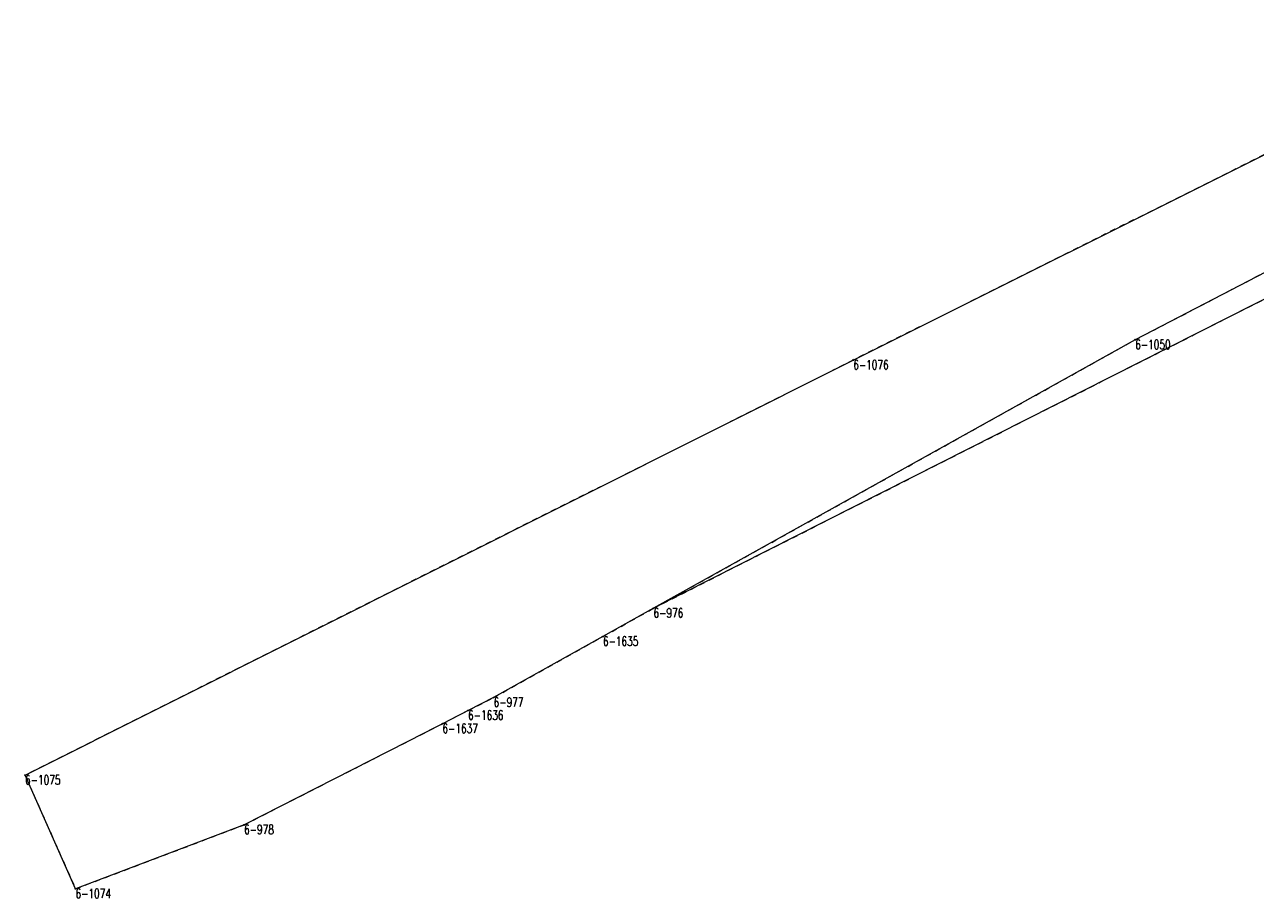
# Model space of a CAD drawing. Header units: metres. Extents: x 7414276 to 7414802, y 6025581 to 6026252.
# Tile 2 of 9: x 7414276 to 7414394, y 6025860 to 6025944. Entities that reach past the tile are written whole.
import ezdxf
from ezdxf.enums import TextEntityAlignment as Align

# ---------------------------------------------------------------- set-up
doc = ezdxf.new("R2010")
doc.units = ezdxf.units.M
doc.header["$MEASUREMENT"] = 0
doc.linetypes.add('GDE', pattern=[0])
doc.linetypes.add('GUZ', pattern=[1, 0.5, -0.5])
doc.layers.get('0').update_dxf_attribs({"color": 250, "linetype": 'CONTINUOUS', "lineweight": 100})
for name, color, linetype, lineweight in [('Dzialki', 7, 'GDE', 18), ('Numery_punktow', 7, 'CONTINUOUS', 9), ('Punkty', 7, 'CONTINUOUS', 18)]:
    doc.layers.add(name, color=color, linetype=linetype, lineweight=lineweight)
doc.layers.add('Uzytki', color=7, linetype='GUZ', lineweight=18, true_color=0x008000)
doc.styles.get("Standard").update_dxf_attribs({"font": 'Simplex.SHX', "width": 0.75})

# ---------------------------------------------------------------- blocks, each defined once
blk = doc.blocks.new('GRO')
at = {"linetype": 'Continuous'}
blk.add_circle((0, 0), 0.045, dxfattribs=at)

msp = doc.modelspace()

# ---------------------------------------------------------------- linework, layer by layer
at = {"layer": 'Dzialki'}
for p, q in [((7414355.17, 6025911.82), (7414419.67, 6025944.06)), ((7414413.22, 6025929.89), (7414382.26, 6025913.77)), ((7414397.42, 6025919.07), (7414335.98, 6025887.97)), ((7414382.26, 6025913.77), (7414335.98, 6025887.97)), ((7414275.6, 6025871.92), (7414355.17, 6025911.82)), ((7414335.98, 6025887.97), (7414331.12, 6025885.25)), ((7414331.12, 6025885.25), (7414320.62, 6025879.38)), ((7414320.62, 6025879.38), (7414318.16, 6025878.14)), ((7414318.16, 6025878.14), (7414315.7, 6025876.87)), ((7414315.7, 6025876.87), (7414296.64, 6025867.15)), ((7414280.45, 6025861), (7414275.6, 6025871.92)), ((7414296.64, 6025867.15), (7414280.45, 6025861))]:
    msp.add_line(p, q, dxfattribs=at)
at = {"layer": 'Uzytki'}
for p, q in [((7414419.67, 6025944.06), (7414355.17, 6025911.82)), ((7414382.26, 6025913.77), (7414413.22, 6025929.89)), ((7414335.98, 6025887.97), (7414397.42, 6025919.07)), ((7414335.98, 6025887.97), (7414382.26, 6025913.77)), ((7414355.17, 6025911.82), (7414275.6, 6025871.92)), ((7414331.12, 6025885.25), (7414335.98, 6025887.97)), ((7414320.62, 6025879.38), (7414331.12, 6025885.25)), ((7414318.16, 6025878.14), (7414320.62, 6025879.38)), ((7414315.7, 6025876.87), (7414318.16, 6025878.14)), ((7414296.64, 6025867.15), (7414315.7, 6025876.87)), ((7414275.6, 6025871.92), (7414280.45, 6025861)), ((7414280.45, 6025861), (7414296.64, 6025867.15))]:
    msp.add_line(p, q, dxfattribs=at)

# ---------------------------------------------------------------- block references
at = {"layer": 'Punkty'}
for p in [(7414382.26, 6025913.77), (7414355.17, 6025911.82), (7414335.98, 6025887.97), (7414331.12, 6025885.25), (7414320.62, 6025879.38), (7414318.16, 6025878.14), (7414315.7, 6025876.87), (7414275.6, 6025871.92), (7414296.64, 6025867.15), (7414280.45, 6025861)]:
    msp.add_blockref('GRO', p, dxfattribs=at)

# ---------------------------------------------------------------- texts
at = {"layer": 'Numery_punktow', "width": 0.7}
for s, p in [('6-1050', (7414382.26, 6025913.77)), ('6-1076', (7414355.17, 6025911.82)), ('6-976', (7414335.98, 6025887.97)), ('6-1635', (7414331.12, 6025885.25)), ('6-977', (7414320.62, 6025879.38)), ('6-1636', (7414318.16, 6025878.14)), ('6-1637', (7414315.7, 6025876.87)), ('6-1075', (7414275.6, 6025871.92)), ('6-978', (7414296.64, 6025867.15)), ('6-1074', (7414280.45, 6025861))]:
    msp.add_text(s, height=0.9, dxfattribs=at).set_placement(p, align=Align.TOP_LEFT)

doc.saveas('drawing.dxf')
